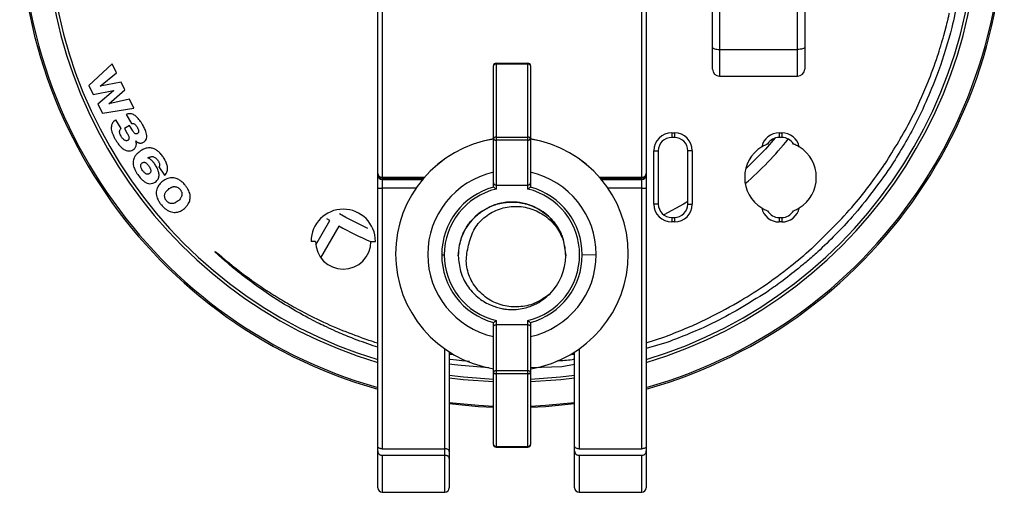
# Model space of a CAD drawing. Header units: millimetres. Extents: x -50 to 195, y -328 to -209.
# Tile 2 of 5: x 85 to 195, y -328 to -275. Entities that reach past the tile are written whole.
import ezdxf

# ---------------------------------------------------------------- set-up
doc = ezdxf.new("R2010")
doc.units = ezdxf.units.MM

msp = doc.modelspace()

# ---------------------------------------------------------------- linework, layer by layer
at = {"color": 7, "linetype": 'Continuous', "lineweight": 25}
for p, q in [((124.57, -327.6), (124.57, -214.67)), ((154.57, -214.67), (154.57, -327.6)), ((125.07, -226.64), (125.07, -323.24)), ((154.07, -323.24), (154.07, -226.64)), ((171.47, -281.61), (171.47, -245.73)), ((172.27, -246.53), (172.27, -280.81)), ((162.77, -265.98), (162.77, -281.61)), ((161.97, -280.81), (161.97, -269.02)), ((187.81, -277.07), (188.12, -275.95)), ((162.77, -278.63), (171.47, -278.63)), ((94.9, -280.23), (92.3, -282.64)), ((95.38, -281.22), (94.9, -280.23)), ((137.5, -293.98), (137.5, -280.46)), ((137.8, -280.16), (137.8, -294.22)), ((137.8, -280.16), (141.35, -280.16)), ((141.35, -280.25), (137.8, -280.25)), ((141.35, -294.22), (141.35, -280.16)), ((141.65, -280.46), (141.65, -293.98)), ((93.56, -282.71), (95.38, -281.22)), ((92.3, -282.64), (92.79, -283.66)), ((95.9, -282.27), (93.56, -282.72)), ((96.32, -283.14), (95.9, -282.27)), ((162.77, -281.61), (171.47, -281.61)), ((92.79, -283.66), (95.04, -283.22)), ((95.04, -283.23), (93.32, -284.73)), ((93.56, -282.72), (93.56, -282.71)), ((94.53, -284.7), (96.32, -283.14)), ((95.04, -283.22), (95.04, -283.23)), ((93.32, -284.73), (93.81, -285.75)), ((96.83, -284.19), (94.53, -284.71)), ((94.53, -284.71), (94.53, -284.7)), ((97.32, -285.18), (96.83, -284.19)), ((93.81, -285.75), (97.32, -285.18)), ((96.47, -285.88), (97.08, -286.89)), ((95.91, -287.45), (95.33, -286.47)), ((96.84, -287.12), (96.27, -287.46)), ((96.27, -287.46), (96.59, -288)), ((97.2, -287.72), (96.84, -287.12)), ((157.42, -287.95), (157.72, -287.95)), ((157.42, -287.95), (157.42, -288.45)), ((157.72, -287.95), (157.72, -288.45)), ((169.42, -287.95), (169.72, -287.95)), ((169.42, -287.95), (169.42, -288.45)), ((169.72, -287.95), (169.72, -288.45)), ((97.55, -288.84), (97.55, -288.84)), ((137.8, -288.43), (141.35, -288.43)), ((141.35, -288.77), (137.8, -288.77)), ((157.72, -288.45), (157.42, -288.45)), ((169.72, -288.45), (169.42, -288.45)), ((155.42, -295.9), (155.42, -289.95)), ((155.42, -289.95), (155.92, -289.95)), ((155.92, -289.95), (155.92, -295.9)), ((159.72, -289.95), (159.22, -289.95)), ((159.22, -295.9), (159.22, -289.95)), ((159.72, -289.95), (159.72, -295.9)), ((181.24, -291.42), (181.25, -291.4)), ((100.13, -291.75), (100.76, -292.68)), ((125.07, -292.9), (129.79, -292.9)), ((129.63, -293.09), (125.07, -293.09)), ((125.07, -293.16), (129.57, -293.16)), ((149.36, -292.9), (154.07, -292.9)), ((154.07, -293.09), (149.52, -293.09)), ((149.58, -293.16), (154.07, -293.16)), ((128.84, -294.12), (125.07, -294.12)), ((137.8, -293.77), (141.35, -293.77)), ((154.07, -294.12), (150.3, -294.12)), ((155.92, -295.9), (155.42, -295.9)), ((159.22, -295.9), (159.72, -295.9)), ((117.64, -300.46), (119.21, -297.75)), ((119.21, -297.75), (118.9, -297.56)), ((157.42, -297.4), (157.72, -297.4)), ((157.42, -297.4), (157.42, -297.9)), ((157.72, -297.9), (157.42, -297.9)), ((157.72, -297.4), (157.72, -297.9)), ((169.42, -297.4), (169.42, -297.9)), ((169.42, -297.4), (169.72, -297.4)), ((169.72, -297.9), (169.42, -297.9)), ((169.72, -297.4), (169.72, -297.9)), ((118.2, -301.89), (120.25, -298.35)), ((117.62, -300.07), (117.12, -300.07)), ((123.82, -300.07), (124.32, -300.07)), ((145.28, -299.84), (145.57, -301.68)), ((106.37, -301.24), (106.42, -301.18)), ((126.57, -301.47), (126.57, -301.46)), ((133.57, -301.57), (133.57, -301.57)), ((133.57, -301.58), (133.57, -301.58)), ((133.57, -301.59), (133.57, -301.59)), ((133.57, -301.6), (133.57, -301.6)), ((133.57, -301.61), (133.57, -301.61)), ((133.57, -301.62), (133.57, -301.62)), ((133.57, -301.63), (133.57, -301.63)), ((133.57, -301.64), (133.57, -301.64)), ((133.57, -301.65), (133.57, -301.65)), ((133.57, -301.66), (133.57, -301.66)), ((133.57, -301.67), (133.57, -301.67)), ((133.57, -301.68), (133.57, -301.68)), ((145.57, -301.58), (145.57, -301.58)), ((145.57, -301.59), (145.57, -301.59)), ((145.57, -301.61), (145.57, -301.6)), ((145.57, -301.6), (145.57, -301.6)), ((145.57, -301.62), (145.57, -301.61)), ((145.57, -301.63), (145.57, -301.62)), ((145.57, -301.63), (145.57, -301.63)), ((145.57, -301.64), (145.57, -301.64)), ((145.57, -301.65), (145.57, -301.65)), ((145.57, -301.66), (145.57, -301.66)), ((145.57, -301.68), (145.57, -301.68)), ((147.43, -301.57), (148.99, -301.53)), ((152.57, -301.47), (152.57, -301.46)), ((137.8, -308.92), (137.8, -323.06)), ((141.35, -323.06), (141.35, -308.92)), ((137.5, -322.76), (137.5, -309.16)), ((137.8, -309.37), (141.35, -309.37)), ((141.65, -309.16), (141.65, -322.76)), ((154.57, -311.4), (156.64, -310.72)), ((156.64, -310.72), (156.82, -310.65)), ((124.57, -311.88), (124.08, -311.73)), ((124.21, -311.31), (124.57, -311.41)), ((132.07, -328.1), (132.07, -312.09)), ((147.07, -312.09), (147.07, -323.24)), ((156.88, -311.37), (154.57, -312.03)), ((132.57, -312.42), (132.57, -327.6)), ((132.57, -312.67), (132.92, -312.67)), ((132.57, -313.23), (132.65, -313.24)), ((132.92, -312.67), (132.92, -312.64)), ((133.96, -313.39), (134.84, -313.46)), ((146.22, -312.64), (146.22, -312.67)), ((146.22, -312.67), (146.57, -312.67)), ((146.57, -327.6), (146.57, -312.42)), ((136.98, -314.18), (133.89, -313.94)), ((137.8, -314.51), (141.35, -314.51)), ((145.14, -314.07), (141.7, -314.2)), ((146.57, -313.84), (145.14, -314.07)), ((141.35, -314.85), (137.8, -314.85)), ((125.07, -323.24), (132.07, -323.24)), ((137.8, -322.97), (141.35, -322.97)), ((137.8, -323.06), (141.35, -323.06)), ((147.07, -323.24), (154.07, -323.24)), ((125.07, -323.97), (132.07, -323.97)), ((125.07, -323.97), (125.07, -328.1)), ((147.07, -323.97), (147.07, -328.1)), ((147.07, -323.97), (154.07, -323.97)), ((154.07, -328.1), (154.07, -323.97)), ((125.07, -328.1), (132.07, -328.1)), ((147.07, -328.1), (154.07, -328.1))]:
    msp.add_line(p, q, dxfattribs=at)
at = {"color": 7, "linetype": 'Continuous', "lineweight": 25, "flags": 128}
for points in [[(161.97, -278.39), (161.99, -278.44), (162.03, -278.48), (162.11, -278.52), (162.21, -278.56), (162.33, -278.59), (162.47, -278.61), (162.62, -278.63), (162.77, -278.63)], [(172.27, -278.39), (172.26, -278.44), (172.21, -278.48), (172.14, -278.52), (172.04, -278.56), (171.92, -278.59), (171.78, -278.61), (171.63, -278.63), (171.47, -278.63)], [(137.8, -288.43), (137.74, -288.43), (137.68, -288.44), (137.63, -288.45), (137.59, -288.46), (137.55, -288.47), (137.52, -288.49), (137.5, -288.5), (137.5, -288.52)], [(141.65, -288.52), (141.64, -288.5), (141.63, -288.49), (141.6, -288.47), (141.56, -288.46), (141.52, -288.45), (141.46, -288.44), (141.41, -288.43), (141.35, -288.43)], [(168.99, -288.51), (167.89, -289.76), (165.69, -291.96)], [(159.22, -295.61), (158.75, -295.9), (156.54, -297.11)], [(123.47, -298.64), (121.01, -297.4), (120.3, -297)], [(107.49, -302.23), (106.78, -301.6), (106.37, -301.24)], [(132.65, -313.24), (133.38, -313.32), (133.96, -313.39)], [(133.89, -313.94), (133.15, -313.85), (132.57, -313.77)], [(132.57, -315.02), (134.16, -315.21), (137.5, -315.45)], [(137.5, -315.77), (134.12, -315.53), (132.57, -315.34)], [(137.5, -314.75), (137.5, -314.77), (137.52, -314.79), (137.55, -314.81), (137.59, -314.82), (137.63, -314.83), (137.68, -314.84), (137.74, -314.85), (137.8, -314.85)], [(141.35, -314.85), (141.41, -314.85), (141.46, -314.84), (141.52, -314.83), (141.56, -314.82), (141.6, -314.81), (141.63, -314.79), (141.64, -314.77), (141.65, -314.75)], [(141.65, -315.45), (144.99, -315.21), (146.57, -315.02)], [(146.57, -315.34), (145.02, -315.53), (141.65, -315.77)], [(132.57, -318.05), (135.83, -318.37), (137.5, -318.46)], [(137.5, -318.63), (135.82, -318.55), (132.57, -318.23)], [(141.65, -318.46), (143.31, -318.37), (146.57, -318.05)], [(146.57, -318.23), (143.33, -318.55), (141.65, -318.63)]]:
    msp.add_lwpolyline(points, dxfattribs=at)
at = {"color": 7, "linetype": 'Continuous', "lineweight": 25}
for centre, radius, start, end in [((139.57, -263.67), 55, 285.8266, 254.1734), ((139.57, -263.67), 54.82, 285.8795, 254.1205), ((139.57, -263.67), 52.14, 286.7197, 253.2803), ((139.57, -263.67), 51.82, 286.8265, 253.1735), ((137.8, -280.46), 0.3, 90, 180), ((137.76, -280.51), 0.268, 82.1209, 168.9304), ((141.35, -280.46), 0.3, 360, 90), ((141.39, -280.51), 0.268, 11.0696, 97.8791), ((162.77, -280.81), 0.8, 180, 270), ((171.47, -280.81), 0.8, 270, 360), ((157.42, -289.95), 2, 90, 180), ((157.72, -289.95), 2, 0, 90), ((169.42, -289.95), 2, 90, 167.6722), ((169.72, -289.95), 2, 12.3278, 90), ((139.57, -301.46), 13, 99.1841, 179.9996), ((139.57, -301.47), 13, 99.1841, 179.9996), ((137.77, -288.49), 0.277, 186.3606, 275.1887), ((141.37, -288.49), 0.277, 264.8113, 353.6394), ((139.57, -301.46), 13, 0.0004, 80.8159), ((139.57, -301.47), 13, 0.0004, 80.8159), ((157.42, -289.95), 1.5, 90, 180), ((157.72, -289.95), 1.5, 0, 90), ((139.57, -263.67), 39.7, 311.0303, 321.0443), ((169.42, -289.95), 1.5, 90, 149.8115), ((169.72, -289.95), 1.5, 30.1885, 90), ((169.57, -292.92), 4, 121.7336, 238.2664), ((169.57, -292.92), 4, 301.7336, 58.2664), ((125.03, -292.44), 0.46, 186.5383, 275.3055), ((125.07, -292.59), 0.499, 180.1094, 270.109), ((139.57, -301.53), 9.41, 102.7324, 257.2676), ((139.57, -301.53), 9.41, 0.0003, 77.2675), ((154.12, -292.44), 0.46, 264.6945, 353.4617), ((154.07, -292.59), 0.499, 269.891, 359.8906), ((125.07, -292.66), 0.499, 180.1094, 270.109), ((154.07, -292.66), 0.499, 269.891, 359.8906), ((124.95, -290.53), 3.6, 264.0133, 271.9891), ((139.57, -301.57), 7.85, 105.2595, 179.9997), ((139.57, -301.57), 7.56, 103.5752, 179.9997), ((139.57, -301.57), 7.56, 283.5751, 76.4249), ((139.57, -301.57), 7.85, 0.0003, 74.7405), ((154.2, -290.53), 3.6, 268.0109, 275.9867), ((157.42, -295.9), 2, 180, 270), ((157.42, -295.9), 1.5, 180, 270), ((157.72, -295.9), 2, 270, 360), ((157.72, -295.9), 1.5, 270, 360), ((120.72, -300.07), 3.6, 0, 180), ((169.42, -295.9), 2, 192.3278, 270), ((169.42, -295.9), 1.5, 210.1885, 270), ((169.72, -295.9), 2, 270, 347.6722), ((169.72, -295.9), 1.5, 270, 329.8115), ((139.57, -263.67), 39.7, 240.866, 246.537), ((120.72, -300.07), 3.1, 180, 0), ((139.57, -301.68), 6, 0, 17.8448), ((139.57, -301.47), 13, 180.0004, 260.8159), ((131.96, -280.4), 21.18, 269.352, 270.1425), ((139.57, -301.57), 7.85, 180.0003, 254.7405), ((139.57, -301.57), 7.56, 180.0003, 256.4248), ((139.57, -301.57), 7.85, 285.2595, 359.9997), ((139.57, -301.53), 9.41, 282.7325, 359.9997), ((139.57, -301.47), 13, 279.5162, 359.9996), ((139.57, -301.68), 6, 314.6241, 359.9999), ((137.77, -314.78), 0.276, 84.6346, 173.3698), ((141.37, -314.78), 0.276, 6.6302, 95.3654), ((137.76, -322.71), 0.269, 190.6784, 277.6852), ((137.8, -322.76), 0.3, 180.0004, 270.0004), ((141.38, -322.71), 0.269, 262.3148, 349.3216), ((141.35, -322.76), 0.3, 269.9996, 359.9996), ((125.07, -327.6), 0.5, 180, 270), ((132.07, -327.6), 0.5, 270, 0), ((147.07, -327.59), 0.499, 180.1094, 270.109), ((147.07, -327.6), 0.5, 180, 270), ((154.07, -327.6), 0.5, 270, 0)]:
    msp.add_arc(centre, radius, start, end, dxfattribs=at)
for points, knots in [([(189.79, -270.08), (189.49, -272.12), (188.95, -275.85), (187.77, -279.42), (187.24, -281.03)], [0, 0, 0, 0, 0.549135, 1, 1, 1, 1]), ([(188.26, -275.37), (188.29, -275.22), (188.35, -274.94), (188.42, -274.65), (188.44, -274.53)], [0, 0, 0, 0, 0.561201, 1, 1, 1, 1]), ([(188.12, -275.95), (188.15, -275.84), (188.19, -275.65), (188.24, -275.46), (188.26, -275.37)], [0, 0, 0, 0, 0.560555, 1, 1, 1, 1]), ([(186.04, -282.33), (186.41, -281.35), (187.07, -279.62), (187.59, -277.84), (187.81, -277.07)], [0, 0, 0, 0, 0.566135, 1, 1, 1, 1]), ([(187.24, -281.03), (186.4, -283.11), (184.9, -286.85), (182.78, -290.27), (181.83, -291.8)], [0, 0, 0, 0, 0.5539306, 1, 1, 1, 1]), ([(181.25, -291.4), (182.28, -289.75), (184.09, -286.84), (185.45, -283.7), (186.04, -282.33)], [0, 0, 0, 0, 0.564883, 1, 1, 1, 1]), ([(96.9, -285.8), (96.82, -285.8), (96.67, -285.8), (96.53, -285.86), (96.47, -285.88)], [0, 0, 0, 0, 0.53827, 1, 1, 1, 1]), ([(97.3, -285.91), (97.22, -285.88), (97.1, -285.82), (96.96, -285.8), (96.9, -285.8)], [0, 0, 0, 0, 0.564576, 1, 1, 1, 1]), ([(97.66, -286.18), (97.6, -286.12), (97.48, -286.02), (97.35, -285.94), (97.3, -285.91)], [0, 0, 0, 0, 0.574305, 1, 1, 1, 1]), ([(94.83, -287.1), (94.82, -287.18), (94.79, -287.32), (94.81, -287.47), (94.81, -287.54)], [0, 0, 0, 0, 0.533565, 1, 1, 1, 1]), ([(95.01, -286.75), (94.97, -286.81), (94.89, -286.92), (94.85, -287.04), (94.83, -287.1)], [0, 0, 0, 0, 0.5581074, 1, 1, 1, 1]), ([(95.33, -286.47), (95.26, -286.52), (95.14, -286.6), (95.05, -286.71), (95.01, -286.75)], [0, 0, 0, 0, 0.5765586, 1, 1, 1, 1]), ([(97.08, -286.89), (97.13, -286.89), (97.21, -286.87), (97.29, -286.9), (97.32, -286.91)], [0, 0, 0, 0, 0.587988, 1, 1, 1, 1]), ([(97.32, -286.91), (97.36, -286.93), (97.43, -286.97), (97.49, -287.03), (97.51, -287.06)], [0, 0, 0, 0, 0.53671, 1, 1, 1, 1]), ([(97.51, -287.06), (97.55, -287.1), (97.61, -287.18), (97.66, -287.27), (97.69, -287.31)], [0, 0, 0, 0, 0.533464, 1, 1, 1, 1]), ([(97.99, -286.57), (97.93, -286.49), (97.83, -286.36), (97.71, -286.23), (97.66, -286.18)], [0, 0, 0, 0, 0.571873, 1, 1, 1, 1]), ([(98.29, -287.02), (98.24, -286.93), (98.14, -286.78), (98.04, -286.63), (97.99, -286.57)], [0, 0, 0, 0, 0.564843, 1, 1, 1, 1]), ([(98.71, -287.93), (98.66, -287.77), (98.54, -287.45), (98.37, -287.16), (98.29, -287.02)], [0, 0, 0, 0, 0.507447, 1, 1, 1, 1]), ([(94.81, -287.54), (94.83, -287.64), (94.87, -287.82), (94.93, -288), (94.97, -288.08)], [0, 0, 0, 0, 0.52427, 1, 1, 1, 1]), ([(94.97, -288.08), (95.02, -288.2), (95.12, -288.44), (95.25, -288.66), (95.31, -288.76)], [0, 0, 0, 0, 0.524486, 1, 1, 1, 1]), ([(95.75, -287.95), (95.74, -287.89), (95.72, -287.79), (95.75, -287.69), (95.76, -287.65)], [0, 0, 0, 0, 0.59564, 1, 1, 1, 1]), ([(95.92, -288.35), (95.88, -288.27), (95.81, -288.15), (95.77, -288.01), (95.75, -287.95)], [0, 0, 0, 0, 0.60756, 1, 1, 1, 1]), ([(95.76, -287.65), (95.78, -287.61), (95.81, -287.53), (95.88, -287.47), (95.91, -287.45)], [0, 0, 0, 0, 0.549953, 1, 1, 1, 1]), ([(96.59, -288), (96.63, -288.07), (96.7, -288.19), (96.75, -288.31), (96.76, -288.36)], [0, 0, 0, 0, 0.6148459, 1, 1, 1, 1]), ([(97.37, -287.95), (97.34, -287.92), (97.28, -287.84), (97.23, -287.76), (97.2, -287.72)], [0, 0, 0, 0, 0.517349, 1, 1, 1, 1]), ([(97.54, -288.06), (97.51, -288.05), (97.44, -288.03), (97.39, -287.98), (97.37, -287.95)], [0, 0, 0, 0, 0.520078, 1, 1, 1, 1]), ([(97.73, -288.02), (97.7, -288.04), (97.64, -288.07), (97.57, -288.06), (97.54, -288.06)], [0, 0, 0, 0, 0.597246, 1, 1, 1, 1]), ([(97.69, -287.31), (97.72, -287.36), (97.77, -287.46), (97.81, -287.56), (97.83, -287.6)], [0, 0, 0, 0, 0.585488, 1, 1, 1, 1]), ([(97.86, -287.84), (97.85, -287.88), (97.82, -287.95), (97.76, -288), (97.73, -288.02)], [0, 0, 0, 0, 0.5352444, 1, 1, 1, 1]), ([(97.83, -287.6), (97.84, -287.65), (97.87, -287.72), (97.86, -287.81), (97.86, -287.84)], [0, 0, 0, 0, 0.594179, 1, 1, 1, 1]), ([(98.74, -288.58), (98.76, -288.47), (98.79, -288.25), (98.74, -288.04), (98.71, -287.93)], [0, 0, 0, 0, 0.509526, 1, 1, 1, 1]), ([(95.31, -288.76), (95.43, -288.94), (95.61, -289.23), (95.85, -289.48), (95.95, -289.58)], [0, 0, 0, 0, 0.598946, 1, 1, 1, 1]), ([(96.09, -288.58), (96.05, -288.54), (96, -288.47), (95.95, -288.39), (95.92, -288.35)], [0, 0, 0, 0, 0.545883, 1, 1, 1, 1]), ([(96.27, -288.75), (96.23, -288.72), (96.17, -288.67), (96.11, -288.61), (96.09, -288.58)], [0, 0, 0, 0, 0.53754, 1, 1, 1, 1]), ([(96.45, -288.82), (96.42, -288.82), (96.35, -288.8), (96.29, -288.77), (96.27, -288.75)], [0, 0, 0, 0, 0.5380328, 1, 1, 1, 1]), ([(96.64, -288.78), (96.6, -288.8), (96.55, -288.83), (96.48, -288.82), (96.45, -288.82)], [0, 0, 0, 0, 0.574784, 1, 1, 1, 1]), ([(96.78, -288.62), (96.76, -288.65), (96.73, -288.72), (96.67, -288.76), (96.64, -288.78)], [0, 0, 0, 0, 0.537791, 1, 1, 1, 1]), ([(96.76, -288.36), (96.78, -288.41), (96.8, -288.5), (96.78, -288.58), (96.78, -288.62)], [0, 0, 0, 0, 0.610092, 1, 1, 1, 1]), ([(97.6, -289.08), (97.6, -289.03), (97.59, -288.95), (97.56, -288.87), (97.55, -288.84)], [0, 0, 0, 0, 0.572835, 1, 1, 1, 1]), ([(97.55, -288.84), (97.58, -288.87), (97.62, -288.92), (97.68, -288.96), (97.7, -288.98)], [0, 0, 0, 0, 0.550032, 1, 1, 1, 1]), ([(97.59, -289.35), (97.6, -289.3), (97.61, -289.21), (97.61, -289.12), (97.6, -289.08)], [0, 0, 0, 0, 0.56547, 1, 1, 1, 1]), ([(97.7, -288.98), (97.74, -289), (97.8, -289.04), (97.88, -289.06), (97.91, -289.07)], [0, 0, 0, 0, 0.551854, 1, 1, 1, 1]), ([(97.91, -289.07), (97.95, -289.08), (98.03, -289.09), (98.11, -289.09), (98.15, -289.08)], [0, 0, 0, 0, 0.549809, 1, 1, 1, 1]), ([(98.15, -289.08), (98.2, -289.07), (98.29, -289.06), (98.36, -289.01), (98.4, -288.99)], [0, 0, 0, 0, 0.543306, 1, 1, 1, 1]), ([(98.4, -288.99), (98.48, -288.93), (98.64, -288.82), (98.71, -288.65), (98.74, -288.58)], [0, 0, 0, 0, 0.56846, 1, 1, 1, 1]), ([(168.13, -289.19), (168.12, -289.2), (168.11, -289.2), (168.03, -289.23), (167.88, -289.3), (167.68, -289.4), (167.54, -289.48), (167.47, -289.52)], [0, 0, 0, 0, 0.1210621, 0.2507426, 0.5006993, 0.7462413, 1, 1, 1, 1]), ([(171.68, -289.52), (171.61, -289.48), (171.47, -289.4), (171.26, -289.3), (171.11, -289.23), (171.03, -289.2), (171.02, -289.2), (171.02, -289.19)], [0, 0, 0, 0, 0.253203, 0.498315, 0.748337, 0.878492, 1, 1, 1, 1]), ([(95.95, -289.58), (96.07, -289.68), (96.26, -289.85), (96.5, -289.92), (96.6, -289.95)], [0, 0, 0, 0, 0.597359, 1, 1, 1, 1]), ([(96.6, -289.95), (96.72, -289.96), (96.94, -289.98), (97.14, -289.88), (97.23, -289.83)], [0, 0, 0, 0, 0.545571, 1, 1, 1, 1]), ([(97.23, -289.83), (97.29, -289.8), (97.38, -289.74), (97.45, -289.65), (97.48, -289.61)], [0, 0, 0, 0, 0.584723, 1, 1, 1, 1]), ([(97.48, -289.61), (97.51, -289.57), (97.56, -289.48), (97.58, -289.39), (97.59, -289.35)], [0, 0, 0, 0, 0.569687, 1, 1, 1, 1]), ([(98.08, -289.96), (97.96, -290.05), (97.76, -290.19), (97.6, -290.37), (97.53, -290.45)], [0, 0, 0, 0, 0.5950887, 1, 1, 1, 1]), ([(98.81, -289.64), (98.67, -289.68), (98.41, -289.75), (98.18, -289.89), (98.08, -289.96)], [0, 0, 0, 0, 0.5276823, 1, 1, 1, 1]), ([(99.47, -289.68), (99.35, -289.65), (99.13, -289.6), (98.91, -289.63), (98.81, -289.64)], [0, 0, 0, 0, 0.55027, 1, 1, 1, 1]), ([(100.06, -290.02), (99.96, -289.94), (99.78, -289.8), (99.56, -289.71), (99.47, -289.68)], [0, 0, 0, 0, 0.573403, 1, 1, 1, 1]), ([(100.59, -290.62), (100.5, -290.5), (100.34, -290.28), (100.15, -290.1), (100.06, -290.02)], [0, 0, 0, 0, 0.579224, 1, 1, 1, 1]), ([(97.28, -290.96), (97.26, -291.06), (97.23, -291.24), (97.25, -291.41), (97.26, -291.49)], [0, 0, 0, 0, 0.556778, 1, 1, 1, 1]), ([(97.26, -291.49), (97.28, -291.6), (97.33, -291.78), (97.4, -291.96), (97.44, -292.04)], [0, 0, 0, 0, 0.546432, 1, 1, 1, 1]), ([(97.53, -290.45), (97.47, -290.54), (97.36, -290.7), (97.3, -290.88), (97.28, -290.96)], [0, 0, 0, 0, 0.579929, 1, 1, 1, 1]), ([(98.12, -291.76), (98.11, -291.7), (98.09, -291.61), (98.11, -291.52), (98.11, -291.48)], [0, 0, 0, 0, 0.606171, 1, 1, 1, 1]), ([(98.11, -291.48), (98.13, -291.44), (98.16, -291.38), (98.21, -291.33), (98.24, -291.31)], [0, 0, 0, 0, 0.57529, 1, 1, 1, 1]), ([(98.24, -291.31), (98.26, -291.3), (98.31, -291.27), (98.36, -291.25), (98.38, -291.24)], [0, 0, 0, 0, 0.559402, 1, 1, 1, 1]), ([(98.38, -291.24), (98.42, -291.24), (98.47, -291.22), (98.53, -291.24), (98.56, -291.24)], [0, 0, 0, 0, 0.537099, 1, 1, 1, 1]), ([(98.56, -291.24), (98.6, -291.26), (98.67, -291.29), (98.74, -291.34), (98.77, -291.37)], [0, 0, 0, 0, 0.506697, 1, 1, 1, 1]), ([(98.77, -291.37), (98.81, -291.41), (98.9, -291.5), (98.97, -291.61), (99.01, -291.66)], [0, 0, 0, 0, 0.504255, 1, 1, 1, 1]), ([(98.89, -290.74), (98.94, -290.72), (99.03, -290.67), (99.12, -290.64), (99.16, -290.63)], [0, 0, 0, 0, 0.568737, 1, 1, 1, 1]), ([(99.18, -290.91), (99.13, -290.87), (99.04, -290.81), (98.94, -290.76), (98.89, -290.74)], [0, 0, 0, 0, 0.557081, 1, 1, 1, 1]), ([(99.16, -290.63), (99.22, -290.61), (99.31, -290.59), (99.4, -290.6), (99.44, -290.6)], [0, 0, 0, 0, 0.561017, 1, 1, 1, 1]), ([(99.44, -291.14), (99.39, -291.09), (99.31, -291.01), (99.22, -290.94), (99.18, -290.91)], [0, 0, 0, 0, 0.569608, 1, 1, 1, 1]), ([(99.44, -290.6), (99.5, -290.62), (99.6, -290.64), (99.69, -290.7), (99.73, -290.73)], [0, 0, 0, 0, 0.531204, 1, 1, 1, 1]), ([(99.67, -291.45), (99.63, -291.39), (99.56, -291.28), (99.47, -291.18), (99.44, -291.14)], [0, 0, 0, 0, 0.57796, 1, 1, 1, 1]), ([(99.92, -291.86), (99.88, -291.78), (99.8, -291.64), (99.71, -291.51), (99.67, -291.45)], [0, 0, 0, 0, 0.561433, 1, 1, 1, 1]), ([(99.73, -290.73), (99.79, -290.77), (99.89, -290.87), (99.98, -290.98), (100.02, -291.04)], [0, 0, 0, 0, 0.512473, 1, 1, 1, 1]), ([(100.02, -291.04), (100.05, -291.09), (100.1, -291.18), (100.14, -291.27), (100.16, -291.31)], [0, 0, 0, 0, 0.582341, 1, 1, 1, 1]), ([(100.16, -291.31), (100.18, -291.36), (100.2, -291.43), (100.2, -291.52), (100.2, -291.55)], [0, 0, 0, 0, 0.585897, 1, 1, 1, 1]), ([(100.84, -291.05), (100.79, -290.96), (100.72, -290.82), (100.63, -290.68), (100.59, -290.62)], [0, 0, 0, 0, 0.559376, 1, 1, 1, 1]), ([(101.02, -291.48), (100.99, -291.4), (100.94, -291.25), (100.87, -291.11), (100.84, -291.05)], [0, 0, 0, 0, 0.5524431, 1, 1, 1, 1]), ([(101.09, -291.91), (101.08, -291.83), (101.08, -291.69), (101.04, -291.55), (101.02, -291.48)], [0, 0, 0, 0, 0.549697, 1, 1, 1, 1]), ([(173.46, -300.49), (175.05, -298.92), (177.9, -296.11), (180.22, -292.85), (181.24, -291.42)], [0, 0, 0, 0, 0.559887, 1, 1, 1, 1]), ([(97.44, -292.04), (97.49, -292.14), (97.59, -292.34), (97.7, -292.51), (97.76, -292.6)], [0, 0, 0, 0, 0.547013, 1, 1, 1, 1]), ([(97.76, -292.6), (97.88, -292.76), (98.07, -293.04), (98.33, -293.26), (98.44, -293.35)], [0, 0, 0, 0, 0.604362, 1, 1, 1, 1]), ([(98.3, -292.14), (98.26, -292.07), (98.18, -291.95), (98.14, -291.81), (98.12, -291.76)], [0, 0, 0, 0, 0.610735, 1, 1, 1, 1]), ([(98.53, -292.42), (98.49, -292.37), (98.4, -292.29), (98.34, -292.19), (98.3, -292.14)], [0, 0, 0, 0, 0.5124963, 1, 1, 1, 1]), ([(98.73, -292.55), (98.69, -292.53), (98.62, -292.5), (98.56, -292.44), (98.53, -292.42)], [0, 0, 0, 0, 0.5135131, 1, 1, 1, 1]), ([(98.9, -292.57), (98.87, -292.57), (98.81, -292.58), (98.76, -292.56), (98.73, -292.55)], [0, 0, 0, 0, 0.531498, 1, 1, 1, 1]), ([(99.05, -292.51), (99.02, -292.53), (98.98, -292.55), (98.93, -292.57), (98.9, -292.57)], [0, 0, 0, 0, 0.555073, 1, 1, 1, 1]), ([(99.01, -291.66), (99.05, -291.72), (99.11, -291.82), (99.16, -291.93), (99.18, -291.97)], [0, 0, 0, 0, 0.606687, 1, 1, 1, 1]), ([(99.17, -292.39), (99.15, -292.42), (99.12, -292.46), (99.07, -292.5), (99.05, -292.51)], [0, 0, 0, 0, 0.5531274, 1, 1, 1, 1]), ([(99.22, -292.21), (99.22, -292.25), (99.21, -292.31), (99.18, -292.37), (99.17, -292.39)], [0, 0, 0, 0, 0.5788647, 1, 1, 1, 1]), ([(99.18, -291.97), (99.19, -292.02), (99.22, -292.1), (99.22, -292.18), (99.22, -292.21)], [0, 0, 0, 0, 0.602331, 1, 1, 1, 1]), ([(100.09, -292.29), (100.06, -292.21), (100.02, -292.06), (99.95, -291.92), (99.92, -291.86)], [0, 0, 0, 0, 0.552078, 1, 1, 1, 1]), ([(100.14, -292.71), (100.14, -292.64), (100.14, -292.49), (100.11, -292.35), (100.09, -292.29)], [0, 0, 0, 0, 0.549859, 1, 1, 1, 1]), ([(100.2, -291.55), (100.2, -291.59), (100.19, -291.66), (100.15, -291.72), (100.13, -291.75)], [0, 0, 0, 0, 0.560313, 1, 1, 1, 1]), ([(100.76, -292.68), (100.82, -292.62), (100.93, -292.51), (100.99, -292.38), (101.02, -292.32)], [0, 0, 0, 0, 0.578916, 1, 1, 1, 1]), ([(101.02, -292.32), (101.04, -292.25), (101.09, -292.11), (101.09, -291.98), (101.09, -291.91)], [0, 0, 0, 0, 0.557585, 1, 1, 1, 1]), ([(181.83, -291.8), (180.47, -293.69), (178.05, -297.07), (175.06, -299.97), (173.74, -301.25)], [0, 0, 0, 0, 0.5579925, 1, 1, 1, 1]), ([(98.44, -293.35), (98.56, -293.43), (98.76, -293.57), (99, -293.61), (99.09, -293.62)], [0, 0, 0, 0, 0.594747, 1, 1, 1, 1]), ([(99.09, -293.62), (99.21, -293.62), (99.43, -293.61), (99.61, -293.5), (99.7, -293.45)], [0, 0, 0, 0, 0.549105, 1, 1, 1, 1]), ([(99.7, -293.45), (99.77, -293.4), (99.9, -293.3), (99.99, -293.16), (100.03, -293.11)], [0, 0, 0, 0, 0.589771, 1, 1, 1, 1]), ([(100.03, -293.11), (100.06, -293.04), (100.12, -292.91), (100.14, -292.77), (100.14, -292.71)], [0, 0, 0, 0, 0.562847, 1, 1, 1, 1]), ([(100.47, -293.41), (100.39, -293.48), (100.26, -293.59), (100.16, -293.73), (100.11, -293.79)], [0, 0, 0, 0, 0.563169, 1, 1, 1, 1]), ([(100.92, -293.12), (100.83, -293.16), (100.67, -293.25), (100.53, -293.36), (100.47, -293.41)], [0, 0, 0, 0, 0.553969, 1, 1, 1, 1]), ([(101.41, -292.97), (101.31, -292.98), (101.14, -293.01), (100.99, -293.09), (100.92, -293.12)], [0, 0, 0, 0, 0.557512, 1, 1, 1, 1]), ([(101.94, -293), (101.84, -292.98), (101.66, -292.95), (101.49, -292.96), (101.41, -292.97)], [0, 0, 0, 0, 0.569555, 1, 1, 1, 1]), ([(102.49, -293.26), (102.39, -293.2), (102.21, -293.09), (102.02, -293.03), (101.94, -293)], [0, 0, 0, 0, 0.583576, 1, 1, 1, 1]), ([(103.05, -293.79), (102.95, -293.67), (102.78, -293.48), (102.57, -293.32), (102.49, -293.26)], [0, 0, 0, 0, 0.591544, 1, 1, 1, 1]), ([(137.5, -293.52), (137.5, -293.55), (137.51, -293.61), (137.56, -293.68), (137.62, -293.73), (137.68, -293.75), (137.74, -293.77), (137.78, -293.77), (137.8, -293.77)], [0, 0, 0, 0, 0.249882, 0.499372, 0.639732, 0.768442, 0.88763, 1, 1, 1, 1]), ([(141.35, -293.77), (141.37, -293.77), (141.41, -293.77), (141.47, -293.75), (141.53, -293.73), (141.59, -293.68), (141.64, -293.61), (141.64, -293.55), (141.65, -293.52)], [0, 0, 0, 0, 0.112359, 0.231545, 0.360262, 0.500636, 0.750278, 1, 1, 1, 1]), ([(99.89, -294.25), (99.86, -294.34), (99.82, -294.51), (99.83, -294.69), (99.83, -294.77)], [0, 0, 0, 0, 0.549179, 1, 1, 1, 1]), ([(99.83, -294.77), (99.85, -294.88), (99.88, -295.08), (99.96, -295.27), (99.99, -295.36)], [0, 0, 0, 0, 0.535655, 1, 1, 1, 1]), ([(100.11, -293.79), (100.06, -293.87), (99.97, -294.01), (99.91, -294.18), (99.89, -294.25)], [0, 0, 0, 0, 0.559616, 1, 1, 1, 1]), ([(100.78, -294.84), (100.79, -294.78), (100.82, -294.68), (100.88, -294.6), (100.9, -294.55)], [0, 0, 0, 0, 0.5324963, 1, 1, 1, 1]), ([(100.9, -294.55), (100.95, -294.5), (101.03, -294.39), (101.13, -294.3), (101.18, -294.26)], [0, 0, 0, 0, 0.524213, 1, 1, 1, 1]), ([(101.18, -294.26), (101.24, -294.2), (101.35, -294.12), (101.48, -294.05), (101.53, -294.03)], [0, 0, 0, 0, 0.596857, 1, 1, 1, 1]), ([(101.53, -294.03), (101.59, -294), (101.69, -293.96), (101.79, -293.95), (101.84, -293.95)], [0, 0, 0, 0, 0.588785, 1, 1, 1, 1]), ([(101.84, -293.95), (101.89, -293.95), (101.98, -293.95), (102.07, -293.97), (102.1, -293.98)], [0, 0, 0, 0, 0.574329, 1, 1, 1, 1]), ([(102.1, -293.98), (102.15, -294), (102.22, -294.03), (102.29, -294.08), (102.32, -294.1)], [0, 0, 0, 0, 0.564053, 1, 1, 1, 1]), ([(102.32, -294.1), (102.35, -294.12), (102.42, -294.17), (102.47, -294.23), (102.49, -294.26)], [0, 0, 0, 0, 0.566771, 1, 1, 1, 1]), ([(102.49, -294.26), (102.52, -294.29), (102.57, -294.35), (102.6, -294.42), (102.62, -294.45)], [0, 0, 0, 0, 0.552776, 1, 1, 1, 1]), ([(102.62, -294.45), (102.64, -294.5), (102.67, -294.57), (102.69, -294.65), (102.69, -294.69)], [0, 0, 0, 0, 0.55536, 1, 1, 1, 1]), ([(102.69, -294.69), (102.7, -294.74), (102.71, -294.83), (102.69, -294.91), (102.68, -294.95)], [0, 0, 0, 0, 0.544537, 1, 1, 1, 1]), ([(103.47, -294.43), (103.41, -294.31), (103.29, -294.08), (103.13, -293.88), (103.05, -293.79)], [0, 0, 0, 0, 0.5282648, 1, 1, 1, 1]), ([(103.63, -295.02), (103.61, -294.91), (103.58, -294.71), (103.5, -294.52), (103.47, -294.43)], [0, 0, 0, 0, 0.536069, 1, 1, 1, 1]), ([(137.51, -293.99), (137.5, -293.99), (137.5, -293.99), (137.5, -293.98), (137.5, -293.98)], [0, 0, 0, 0, 0.559979, 1, 1, 1, 1]), ([(137.51, -293.99), (137.52, -294), (137.54, -294.02), (137.61, -294.08), (137.7, -294.15), (137.76, -294.19), (137.8, -294.22)], [0, 0, 0, 0, 0.231018, 0.499922, 0.709492, 1, 1, 1, 1]), ([(141.35, -294.22), (141.38, -294.19), (141.45, -294.15), (141.53, -294.08), (141.6, -294.02), (141.63, -294), (141.64, -293.99)], [0, 0, 0, 0, 0.290473, 0.500079, 0.768966, 1, 1, 1, 1]), ([(141.65, -293.98), (141.65, -293.98), (141.65, -293.99), (141.64, -293.99), (141.64, -293.99)], [0, 0, 0, 0, 0.560023, 1, 1, 1, 1]), ([(99.99, -295.36), (100.06, -295.48), (100.17, -295.71), (100.34, -295.91), (100.41, -296)], [0, 0, 0, 0, 0.528152, 1, 1, 1, 1]), ([(100.77, -295.1), (100.76, -295.05), (100.75, -294.96), (100.77, -294.88), (100.78, -294.84)], [0, 0, 0, 0, 0.545912, 1, 1, 1, 1]), ([(100.84, -295.34), (100.82, -295.29), (100.79, -295.22), (100.77, -295.14), (100.77, -295.1)], [0, 0, 0, 0, 0.555294, 1, 1, 1, 1]), ([(100.97, -295.53), (100.95, -295.5), (100.9, -295.44), (100.86, -295.37), (100.84, -295.34)], [0, 0, 0, 0, 0.552572, 1, 1, 1, 1]), ([(101.14, -295.69), (101.11, -295.67), (101.05, -295.62), (100.99, -295.56), (100.97, -295.53)], [0, 0, 0, 0, 0.566148, 1, 1, 1, 1]), ([(101.35, -295.81), (101.31, -295.8), (101.23, -295.76), (101.17, -295.72), (101.14, -295.69)], [0, 0, 0, 0, 0.562162, 1, 1, 1, 1]), ([(101.61, -295.85), (101.56, -295.85), (101.47, -295.85), (101.39, -295.83), (101.35, -295.81)], [0, 0, 0, 0, 0.573721, 1, 1, 1, 1]), ([(101.91, -295.78), (101.86, -295.8), (101.76, -295.84), (101.65, -295.85), (101.61, -295.85)], [0, 0, 0, 0, 0.590048, 1, 1, 1, 1]), ([(102.26, -295.55), (102.2, -295.6), (102.09, -295.69), (101.96, -295.75), (101.91, -295.78)], [0, 0, 0, 0, 0.597853, 1, 1, 1, 1]), ([(102.55, -295.24), (102.51, -295.3), (102.42, -295.41), (102.31, -295.51), (102.26, -295.55)], [0, 0, 0, 0, 0.522555, 1, 1, 1, 1]), ([(102.68, -294.95), (102.67, -295.01), (102.63, -295.11), (102.58, -295.2), (102.55, -295.24)], [0, 0, 0, 0, 0.5302499, 1, 1, 1, 1]), ([(103.33, -296.01), (103.39, -295.93), (103.48, -295.78), (103.54, -295.62), (103.57, -295.55)], [0, 0, 0, 0, 0.560769, 1, 1, 1, 1]), ([(103.57, -295.55), (103.59, -295.45), (103.63, -295.28), (103.63, -295.1), (103.63, -295.02)], [0, 0, 0, 0, 0.549885, 1, 1, 1, 1]), ([(145.17, -299.64), (145.15, -299.55), (145.08, -299.12), (144.8, -298.71), (144.38, -298.05), (143.67, -297.19), (142.7, -296.5), (141.98, -296.18), (141.87, -296.13), (141.83, -296.11), (141.72, -296.07), (141.36, -295.94), (140.64, -295.74), (139.43, -295.62), (138.25, -295.78), (137.14, -296.16), (136.22, -296.66), (135, -297.65), (134.33, -298.66), (134.02, -299.39), (134.01, -299.42), (133.97, -299.52), (133.84, -299.88), (133.63, -300.61), (133.6, -301.28), (133.57, -301.68)], [0, 0, 0, 0, 0.016226, 0.0781, 0.086475, 0.156859, 0.27751, 0.295125, 0.297114, 0.299418, 0.303587, 0.317519, 0.367724, 0.43786, 0.533975, 0.578569, 0.648846, 0.719348, 0.859331, 0.860013, 0.86119, 0.865029, 0.878644, 0.929588, 1, 1, 1, 1]), ([(133.57, -301.68), (133.66, -300.89), (133.76, -299.94), (134.21, -298.97), (134.4, -298.64), (134.52, -298.44), (134.58, -298.34), (134.61, -298.3), (134.68, -298.21), (134.9, -297.9), (135.28, -297.46), (135.79, -297.01), (136.26, -296.66), (136.74, -296.37), (137.15, -296.18), (137.46, -296.06), (137.83, -295.92), (138.38, -295.78), (139.02, -295.69), (139.67, -295.66), (140.33, -295.71), (141.1, -295.85), (141.8, -296.09), (142.5, -296.42), (143.16, -296.84), (143.79, -297.37), (144.36, -298.02), (144.79, -298.67), (145.11, -299.31), (145.23, -299.7), (145.29, -299.86)], [0, 0, 0, 0, 0.137773, 0.16657, 0.187712, 0.205066, 0.207021, 0.209315, 0.213431, 0.227127, 0.276339, 0.316681, 0.345787, 0.380353, 0.414919, 0.42534, 0.440405, 0.484439, 0.525136, 0.553573, 0.599854, 0.640979, 0.692313, 0.729941, 0.776168, 0.830985, 0.874565, 0.927712, 0.969554, 1, 1, 1, 1]), ([(100.41, -296), (100.51, -296.12), (100.68, -296.31), (100.89, -296.46), (100.97, -296.52)], [0, 0, 0, 0, 0.59127, 1, 1, 1, 1]), ([(100.97, -296.52), (101.07, -296.59), (101.25, -296.7), (101.44, -296.76), (101.52, -296.78)], [0, 0, 0, 0, 0.583355, 1, 1, 1, 1]), ([(101.52, -296.78), (101.62, -296.81), (101.8, -296.84), (101.97, -296.83), (102.05, -296.82)], [0, 0, 0, 0, 0.569882, 1, 1, 1, 1]), ([(102.05, -296.82), (102.14, -296.81), (102.31, -296.78), (102.47, -296.71), (102.54, -296.68)], [0, 0, 0, 0, 0.559599, 1, 1, 1, 1]), ([(102.54, -296.68), (102.62, -296.63), (102.78, -296.55), (102.91, -296.44), (102.97, -296.4)], [0, 0, 0, 0, 0.556402, 1, 1, 1, 1]), ([(102.97, -296.4), (103.05, -296.33), (103.18, -296.21), (103.29, -296.07), (103.33, -296.01)], [0, 0, 0, 0, 0.563777, 1, 1, 1, 1]), ([(134.71, -300.5), (134.87, -299.92), (135.19, -298.77), (136.38, -297.37), (137.92, -296.44), (139.7, -296.06), (141.49, -296.27), (143.13, -297.03), (144.49, -298.24), (145.02, -299.31), (145.28, -299.84)], [0, 0, 0, 0, 0.125262, 0.25021, 0.375265, 0.500215, 0.625265, 0.750186, 0.875186, 1, 1, 1, 1]), ([(167.47, -296.33), (167.54, -296.37), (167.68, -296.45), (167.88, -296.55), (168.03, -296.62), (168.11, -296.65), (168.12, -296.65), (168.13, -296.65)], [0, 0, 0, 0, 0.253203, 0.498315, 0.748337, 0.878492, 1, 1, 1, 1]), ([(171.02, -296.65), (171.02, -296.65), (171.03, -296.65), (171.11, -296.62), (171.26, -296.55), (171.47, -296.45), (171.61, -296.37), (171.68, -296.33)], [0, 0, 0, 0, 0.121062, 0.250743, 0.500699, 0.746241, 1, 1, 1, 1]), ([(106.42, -301.18), (107.45, -302.05), (109.29, -303.6), (111.28, -304.96), (112.15, -305.56)], [0, 0, 0, 0, 0.559176, 1, 1, 1, 1]), ([(143.79, -305.95), (143.3, -306.3), (142.34, -307), (140.58, -307.45), (138.78, -307.36), (137.09, -306.72), (135.7, -305.57), (134.75, -304.04), (134.34, -302.26), (134.59, -301.09), (134.71, -300.5)], [0, 0, 0, 0, 0.125089, 0.25019, 0.375153, 0.500183, 0.625107, 0.750082, 0.875113, 1, 1, 1, 1]), ([(167.57, -305.15), (168.63, -304.4), (170.51, -303.06), (172.26, -301.55), (173.03, -300.88)], [0, 0, 0, 0, 0.559971, 1, 1, 1, 1]), ([(173.74, -301.25), (173.34, -301.6), (172.63, -302.22), (171.9, -302.81), (171.58, -303.08)], [0, 0, 0, 0, 0.56005, 1, 1, 1, 1]), ([(173.03, -300.88), (173.11, -300.81), (173.25, -300.68), (173.4, -300.55), (173.46, -300.49)], [0, 0, 0, 0, 0.560018, 1, 1, 1, 1]), ([(110.77, -304.84), (110.06, -304.31), (108.94, -303.46), (107.87, -302.56), (107.49, -302.23)], [0, 0, 0, 0, 0.63432, 1, 1, 1, 1]), ([(133.57, -301.68), (133.62, -302.26), (133.72, -303.44), (134.51, -305.05), (135.65, -306.33), (136.66, -306.95), (137.57, -307.35), (138.18, -307.54), (138.76, -307.63), (139.52, -307.71), (140.62, -307.66), (141.75, -307.3), (142.8, -306.78), (143.34, -306.33), (143.79, -305.95)], [0, 0, 0, 0, 0.124945, 0.249854, 0.374691, 0.48596, 0.499552, 0.587656, 0.620174, 0.624603, 0.749468, 0.852503, 0.874589, 1, 1, 1, 1]), ([(171.58, -303.08), (170.93, -303.6), (169.76, -304.53), (168.53, -305.39), (167.99, -305.77)], [0, 0, 0, 0, 0.559688, 1, 1, 1, 1]), ([(116.29, -308.34), (115.15, -307.69), (113.26, -306.61), (111.48, -305.34), (110.77, -304.84)], [0, 0, 0, 0, 0.6006249, 1, 1, 1, 1]), ([(112.15, -305.56), (112.15, -305.56), (112.15, -305.56), (112.15, -305.56), (112.15, -305.56), (112.15, -305.56), (112.17, -305.56), (112.37, -305.69), (112.72, -305.9), (113.12, -306.15), (113.33, -306.29), (113.41, -306.34)], [0, 0, 0, 0, 0.000104, 0.000221, 0.000361, 0.000959, 0.00308, 0.041312, 0.480621, 0.821689, 1, 1, 1, 1]), ([(167.99, -305.77), (166, -307), (162.46, -309.19), (158.58, -310.71), (156.88, -311.37)], [0, 0, 0, 0, 0.562056, 1, 1, 1, 1]), ([(161.1, -308.84), (162.34, -308.21), (164.56, -307.09), (166.65, -305.74), (167.57, -305.15)], [0, 0, 0, 0, 0.559331, 1, 1, 1, 1]), ([(113.41, -306.34), (113.99, -306.69), (115.19, -307.4), (116.43, -308.05), (117.06, -308.38)], [0, 0, 0, 0, 0.486357, 1, 1, 1, 1]), ([(118.02, -309.24), (117.69, -309.08), (117.11, -308.78), (116.54, -308.47), (116.29, -308.34)], [0, 0, 0, 0, 0.567604, 1, 1, 1, 1]), ([(117.06, -308.38), (118.03, -308.85), (119.87, -309.74), (121.8, -310.46), (122.72, -310.8)], [0, 0, 0, 0, 0.521334, 1, 1, 1, 1]), ([(137.51, -309.15), (137.52, -309.14), (137.54, -309.12), (137.61, -309.07), (137.7, -309), (137.76, -308.95), (137.8, -308.92)], [0, 0, 0, 0, 0.2320176, 0.4999117, 0.714266, 1, 1, 1, 1]), ([(141.35, -308.92), (141.38, -308.95), (141.44, -309), (141.53, -309.07), (141.6, -309.12), (141.63, -309.14), (141.64, -309.15)], [0, 0, 0, 0, 0.2856999, 0.5000895, 0.7679658, 1, 1, 1, 1]), ([(156.82, -310.65), (157.63, -310.34), (159.08, -309.79), (160.48, -309.13), (161.1, -308.84)], [0, 0, 0, 0, 0.557856, 1, 1, 1, 1]), ([(119.9, -310.13), (119.54, -309.96), (118.92, -309.67), (118.29, -309.37), (118.02, -309.24)], [0, 0, 0, 0, 0.566896, 1, 1, 1, 1]), ([(124.08, -311.73), (123.27, -311.45), (121.86, -310.96), (120.49, -310.38), (119.9, -310.13)], [0, 0, 0, 0, 0.571517, 1, 1, 1, 1]), ([(137.5, -309.16), (137.5, -309.16), (137.5, -309.15), (137.5, -309.15), (137.51, -309.15)], [0, 0, 0, 0, 0.560023, 1, 1, 1, 1]), ([(137.5, -309.62), (137.5, -309.59), (137.51, -309.53), (137.56, -309.46), (137.62, -309.42), (137.68, -309.39), (137.74, -309.38), (137.78, -309.37), (137.8, -309.37)], [0, 0, 0, 0, 0.249883, 0.499375, 0.639906, 0.76866, 0.887789, 1, 1, 1, 1]), ([(141.35, -309.37), (141.37, -309.37), (141.41, -309.38), (141.47, -309.39), (141.53, -309.42), (141.59, -309.46), (141.64, -309.53), (141.64, -309.59), (141.65, -309.62)], [0, 0, 0, 0, 0.112201, 0.231328, 0.360088, 0.500633, 0.750277, 1, 1, 1, 1]), ([(141.64, -309.15), (141.64, -309.15), (141.65, -309.15), (141.65, -309.16), (141.65, -309.16)], [0, 0, 0, 0, 0.559979, 1, 1, 1, 1]), ([(122.72, -310.8), (122.99, -310.9), (123.49, -311.07), (123.99, -311.23), (124.21, -311.31)], [0, 0, 0, 0, 0.559986, 1, 1, 1, 1]), ([(144.64, -313.39), (145.2, -313.37), (145.84, -313.34), (146.48, -313.22), (146.57, -313.2)], [0, 0, 0, 0, 0.853376, 1, 1, 1, 1]), ([(125.07, -323.24), (125.03, -323.24), (124.93, -323.23), (124.79, -323.2), (124.67, -323.14), (124.59, -323.06), (124.58, -323), (124.57, -322.97)], [0, 0, 0, 0, 0.1668837, 0.350031, 0.5453392, 0.7790036, 1, 1, 1, 1]), ([(132.57, -323.53), (132.56, -323.49), (132.55, -323.4), (132.42, -323.31), (132.25, -323.25), (132.13, -323.24), (132.07, -323.24)], [0, 0, 0, 0, 0.289453, 0.587921, 0.8058407, 1, 1, 1, 1]), ([(147.07, -323.24), (147.03, -323.24), (146.93, -323.23), (146.79, -323.2), (146.67, -323.14), (146.59, -323.06), (146.58, -323), (146.57, -322.97)], [0, 0, 0, 0, 0.166884, 0.350031, 0.545339, 0.779004, 1, 1, 1, 1]), ([(154.57, -322.97), (154.56, -323.01), (154.55, -323.08), (154.42, -323.18), (154.25, -323.23), (154.13, -323.24), (154.07, -323.24)], [0, 0, 0, 0, 0.28424, 0.580904, 0.801365, 1, 1, 1, 1]), ([(124.57, -323.48), (124.58, -323.58), (124.59, -323.71), (124.71, -323.85), (124.8, -323.91), (124.9, -323.95), (125, -323.96), (125.05, -323.97), (125.07, -323.97)], [0, 0, 0, 0, 0.498082, 0.630758, 0.749054, 0.874724, 0.938588, 1, 1, 1, 1]), ([(132.57, -324.31), (132.57, -324.27), (132.55, -324.18), (132.46, -324.08), (132.36, -324.03), (132.27, -323.99), (132.17, -323.97), (132.11, -323.97), (132.07, -323.97)], [0, 0, 0, 0, 0.2656, 0.499237, 0.627658, 0.753629, 0.877569, 1, 1, 1, 1]), ([(146.57, -323.48), (146.58, -323.58), (146.59, -323.71), (146.71, -323.85), (146.8, -323.91), (146.9, -323.95), (147, -323.96), (147.05, -323.97), (147.07, -323.97)], [0, 0, 0, 0, 0.498082, 0.630758, 0.749054, 0.874724, 0.938588, 1, 1, 1, 1]), ([(154.07, -323.97), (154.1, -323.97), (154.15, -323.96), (154.25, -323.95), (154.35, -323.91), (154.44, -323.85), (154.56, -323.71), (154.57, -323.58), (154.57, -323.48)], [0, 0, 0, 0, 0.061275, 0.125613, 0.25118, 0.368855, 0.501751, 1, 1, 1, 1])]:
    msp.add_open_spline(points, degree=3, knots=knots, dxfattribs=at)

doc.saveas('drawing.dxf')
